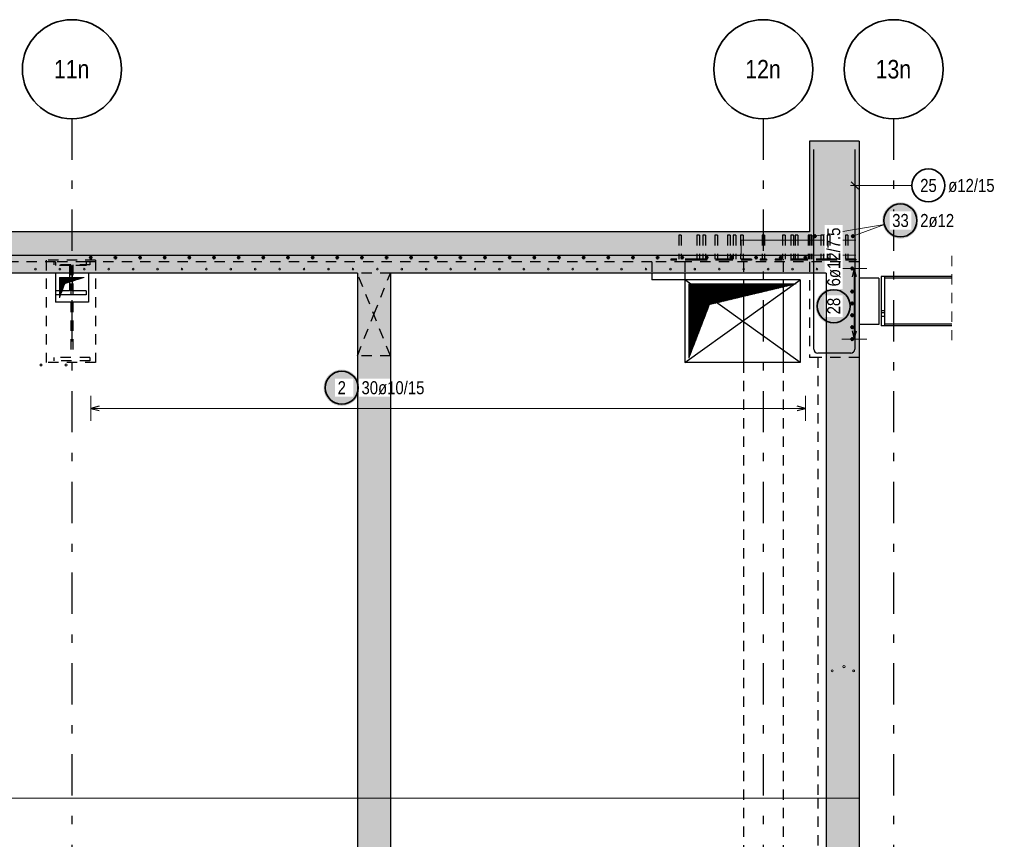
# Model space of a CAD drawing. Header units: millimetres. Extents: x -71 to 66, y -43 to 51.
# Tile 6 of 28: x 45 to 57, y -30 to -20. Entities that reach past the tile are written whole.
import ezdxf
from ezdxf.enums import TextEntityAlignment as Align

# ---------------------------------------------------------------- set-up
doc = ezdxf.new("R2010")
doc.units = ezdxf.units.MM
doc.linetypes.add('DASHDOTX2', pattern=[2, 1, -0.5, 0, -0.5])
doc.linetypes.add('HIDDEN', pattern=[0.375, 0.25, -0.125])
for name, color, linetype, lineweight in [('Achsen', 7, 'Continuous', 20), ('Geschnittene Kanten', 7, 'Continuous', 20), ('nplo Bewehrung', 7, 'Continuous', 20), ('Schraffuren', 7, 'Continuous', 20), ('Texte', 7, 'Continuous', 20)]:
    doc.layers.add(name, color=color, linetype=linetype, lineweight=lineweight)
doc.styles.add('Arial Narrow', font='ARIALN.TTF')
doc.linetypes.add('STRAKON_Linetype_13', pattern='A,30,[130,ltypeshp.shx,S=3.75,R=-30,X=0,Y=0],-3.75,[130,ltypeshp.shx,S=3.75,R=-30,X=0,Y=0]', length=33.75)
pattern_1 = [(45, (0, 0), (-0.00367695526, 0.00367695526), [])]

msp = doc.modelspace()

# ---------------------------------------------------------------- hatches: boundary and pattern name
at = {"lineweight": 25, "true_color": 0xffffff}
msp.add_hatch(color=7, dxfattribs=at).paths.add_polyline_path([(54.72, -23.161664), (54.719866, -23.153986), (54.719464, -23.146318), (54.718795, -23.138668), (54.717859, -23.131046), (54.716658, -23.123461), (54.715192, -23.115923), (54.713465, -23.108441), (54.711478, -23.101024), (54.709232, -23.09368), (54.706732, -23.08642), (54.70398, -23.079251), (54.70098, -23.072182), (54.697735, -23.065222), (54.694248, -23.05838), (54.690526, -23.051664), (54.686571, -23.045082), (54.682388, -23.038642), (54.677984, -23.032351), (54.673362, -23.026219), (54.66853, -23.020251), (54.663492, -23.014455), (54.658255, -23.008839), (54.652825, -23.003409), (54.647209, -22.998172), (54.641413, -22.993134), (54.635446, -22.988302), (54.629313, -22.98368), (54.623022, -22.979276), (54.616582, -22.975093), (54.61, -22.971138), (54.603284, -22.967416), (54.596442, -22.963929), (54.589482, -22.960684), (54.582413, -22.957684), (54.575244, -22.954932), (54.567984, -22.952432), (54.56064, -22.950186), (54.553223, -22.948199), (54.545741, -22.946472), (54.538203, -22.945006), (54.530618, -22.943805), (54.522996, -22.942869), (54.515346, -22.9422), (54.507678, -22.941798), (54.5, -22.941664), (54.492322, -22.941798), (54.484654, -22.9422), (54.477004, -22.942869), (54.469382, -22.943805), (54.461797, -22.945006), (54.454259, -22.946472), (54.446777, -22.948199), (54.43936, -22.950186), (54.432016, -22.952432), (54.424756, -22.954932), (54.417587, -22.957684), (54.410518, -22.960684), (54.403558, -22.963929), (54.396716, -22.967416), (54.39, -22.971138), (54.383418, -22.975093), (54.376978, -22.979276), (54.370687, -22.98368), (54.364554, -22.988302), (54.358587, -22.993134), (54.352791, -22.998172), (54.347175, -23.003409), (54.341745, -23.008839), (54.336508, -23.014455), (54.33147, -23.020251), (54.326638, -23.026219), (54.322016, -23.032351), (54.317612, -23.038642), (54.313429, -23.045082), (54.309474, -23.051664), (54.305752, -23.05838), (54.302265, -23.065222), (54.29902, -23.072182), (54.29602, -23.079251), (54.293268, -23.08642), (54.290768, -23.09368), (54.288522, -23.101024), (54.286535, -23.108441), (54.284808, -23.115923), (54.283342, -23.123461), (54.282141, -23.131046), (54.281205, -23.138668), (54.280536, -23.146318), (54.280134, -23.153986), (54.28, -23.161664), (54.280134, -23.169342), (54.280536, -23.17701), (54.281205, -23.18466), (54.282141, -23.192282), (54.283342, -23.199867), (54.284808, -23.207405), (54.286535, -23.214887), (54.288522, -23.222304), (54.290768, -23.229648), (54.293268, -23.236908), (54.29602, -23.244077), (54.29902, -23.251146), (54.302265, -23.258106), (54.305752, -23.264948), (54.309474, -23.271664), (54.313429, -23.278246), (54.317612, -23.284686), (54.322016, -23.290977), (54.326638, -23.29711), (54.33147, -23.303077), (54.336508, -23.308873), (54.341745, -23.314489), (54.347175, -23.319919), (54.352791, -23.325156), (54.358587, -23.330194), (54.364554, -23.335026), (54.370687, -23.339648), (54.376978, -23.344052), (54.383418, -23.348235), (54.39, -23.35219), (54.396716, -23.355913), (54.403558, -23.359399), (54.410518, -23.362644), (54.417587, -23.365644), (54.424756, -23.368396), (54.432016, -23.370896), (54.43936, -23.373142), (54.446777, -23.375129), (54.454259, -23.376857), (54.461797, -23.378322), (54.469382, -23.379523), (54.477004, -23.380459), (54.484654, -23.381128), (54.492322, -23.38153), (54.5, -23.381664), (54.507678, -23.38153), (54.515346, -23.381128), (54.522996, -23.380459), (54.530618, -23.379523), (54.538203, -23.378322), (54.545741, -23.376857), (54.553223, -23.375129), (54.56064, -23.373142), (54.567984, -23.370896), (54.575244, -23.368396), (54.582413, -23.365644), (54.589482, -23.362644), (54.596442, -23.359399), (54.603284, -23.355913), (54.61, -23.35219), (54.616582, -23.348235), (54.623022, -23.344052), (54.629313, -23.339648), (54.635446, -23.335026), (54.641413, -23.330194), (54.647209, -23.325156), (54.652825, -23.319919), (54.658255, -23.314489), (54.663492, -23.308873), (54.66853, -23.303077), (54.673362, -23.29711), (54.677984, -23.290977), (54.682388, -23.284686), (54.686571, -23.278246), (54.690526, -23.271664), (54.694248, -23.264948), (54.697735, -23.258106), (54.70098, -23.251146), (54.70398, -23.244077), (54.706732, -23.236908), (54.709232, -23.229648), (54.711478, -23.222304), (54.713465, -23.214887), (54.715192, -23.207405), (54.716658, -23.199867), (54.717859, -23.192282), (54.718795, -23.18466), (54.719464, -23.17701)])
at = {"layer": 'Achsen', "lineweight": 50, "true_color": 0xffffff}
msp.add_hatch(color=7, dxfattribs=at).paths.add_polyline_path([(55.528695, -22.123189), (55.528561, -22.115511), (55.528159, -22.107842), (55.52749, -22.100192), (55.526554, -22.092571), (55.525353, -22.084986), (55.523888, -22.077448), (55.52216, -22.069966), (55.520173, -22.062548), (55.517928, -22.055205), (55.515428, -22.047944), (55.512676, -22.040775), (55.509675, -22.033707), (55.50643, -22.026747), (55.502944, -22.019905), (55.499221, -22.013189), (55.495266, -22.006606), (55.491083, -22.000166), (55.486679, -21.993876), (55.482057, -21.987743), (55.477225, -21.981775), (55.472187, -21.97598), (55.46695, -21.970364), (55.46152, -21.964934), (55.455904, -21.959697), (55.450108, -21.954659), (55.444141, -21.949826), (55.438008, -21.945205), (55.431718, -21.9408), (55.425277, -21.936618), (55.418695, -21.932663), (55.411979, -21.92894), (55.405137, -21.925454), (55.398177, -21.922209), (55.391109, -21.919208), (55.38394, -21.916456), (55.376679, -21.913956), (55.369335, -21.911711), (55.361918, -21.909724), (55.354436, -21.907996), (55.346898, -21.906531), (55.339313, -21.90533), (55.331691, -21.904394), (55.324042, -21.903725), (55.316373, -21.903323), (55.308695, -21.903189), (55.301017, -21.903323), (55.293349, -21.903725), (55.285699, -21.904394), (55.278077, -21.90533), (55.270493, -21.906531), (55.262955, -21.907996), (55.255472, -21.909724), (55.248055, -21.911711), (55.240711, -21.913956), (55.233451, -21.916456), (55.226282, -21.919208), (55.219213, -21.922209), (55.212253, -21.925454), (55.205411, -21.92894), (55.198695, -21.932663), (55.192113, -21.936618), (55.185673, -21.9408), (55.179382, -21.945205), (55.17325, -21.949826), (55.167282, -21.954659), (55.161486, -21.959697), (55.15587, -21.964934), (55.15044, -21.970364), (55.145203, -21.97598), (55.140165, -21.981775), (55.135333, -21.987743), (55.130711, -21.993876), (55.126307, -22.000166), (55.122125, -22.006606), (55.11817, -22.013189), (55.114447, -22.019905), (55.11096, -22.026747), (55.107715, -22.033707), (55.104715, -22.040775), (55.101963, -22.047944), (55.099463, -22.055205), (55.097218, -22.062548), (55.09523, -22.069966), (55.093503, -22.077448), (55.092037, -22.084986), (55.090836, -22.092571), (55.0899, -22.100192), (55.089231, -22.107842), (55.088829, -22.115511), (55.088695, -22.123189), (55.088829, -22.130867), (55.089231, -22.138535), (55.0899, -22.146185), (55.090836, -22.153807), (55.092037, -22.161391), (55.093503, -22.168929), (55.09523, -22.176411), (55.097218, -22.183829), (55.099463, -22.191172), (55.101963, -22.198433), (55.104715, -22.205602), (55.107715, -22.212671), (55.11096, -22.21963), (55.114447, -22.226472), (55.11817, -22.233189), (55.122125, -22.239771), (55.126307, -22.246211), (55.130711, -22.252501), (55.135333, -22.258634), (55.140165, -22.264602), (55.145203, -22.270397), (55.15044, -22.276014), (55.15587, -22.281443), (55.161486, -22.286681), (55.167282, -22.291718), (55.17325, -22.296551), (55.179382, -22.301172), (55.185673, -22.305577), (55.192113, -22.309759), (55.198695, -22.313714), (55.205411, -22.317437), (55.212253, -22.320923), (55.219213, -22.324169), (55.226282, -22.327169), (55.233451, -22.329921), (55.240711, -22.332421), (55.248055, -22.334666), (55.255472, -22.336654), (55.262955, -22.338381), (55.270493, -22.339846), (55.278077, -22.341048), (55.285699, -22.341983), (55.293349, -22.342653), (55.301017, -22.343055), (55.308695, -22.343189), (55.316373, -22.343055), (55.324042, -22.342653), (55.331691, -22.341983), (55.339313, -22.341048), (55.346898, -22.339846), (55.354436, -22.338381), (55.361918, -22.336654), (55.369335, -22.334666), (55.376679, -22.332421), (55.38394, -22.329921), (55.391109, -22.327169), (55.398177, -22.324169), (55.405137, -22.320923), (55.411979, -22.317437), (55.418695, -22.313714), (55.425277, -22.309759), (55.431718, -22.305577), (55.438008, -22.301172), (55.444141, -22.296551), (55.450108, -22.291718), (55.455904, -22.286681), (55.46152, -22.281443), (55.46695, -22.276014), (55.472187, -22.270397), (55.477225, -22.264602), (55.482057, -22.258634), (55.486679, -22.252501), (55.491083, -22.246211), (55.495266, -22.239771), (55.499221, -22.233189), (55.502944, -22.226472), (55.50643, -22.21963), (55.509675, -22.212671), (55.512676, -22.205602), (55.515428, -22.198433), (55.517928, -22.191172), (55.520173, -22.183829), (55.52216, -22.176411), (55.523888, -22.168929), (55.525353, -22.161391), (55.526554, -22.153807), (55.52749, -22.146185), (55.528159, -22.138535)])
at = {"layer": 'Achsen', "lineweight": 25, "true_color": 0xffffff}
msp.add_hatch(color=7, dxfattribs=at).paths.add_polyline_path([(48.756757, -24.15), (48.756623, -24.142322), (48.756221, -24.134654), (48.755552, -24.127004), (48.754616, -24.119382), (48.753415, -24.111797), (48.75195, -24.104259), (48.750222, -24.096777), (48.748235, -24.08936), (48.74599, -24.082016), (48.74349, -24.074756), (48.740738, -24.067587), (48.737737, -24.060518), (48.734492, -24.053558), (48.731006, -24.046716), (48.727283, -24.04), (48.723328, -24.033418), (48.719146, -24.026978), (48.714741, -24.020687), (48.71012, -24.014554), (48.705287, -24.008587), (48.700249, -24.002791), (48.695012, -23.997175), (48.689582, -23.991745), (48.683966, -23.986508), (48.678171, -23.98147), (48.672203, -23.976638), (48.66607, -23.972016), (48.65978, -23.967612), (48.65334, -23.963429), (48.646757, -23.959474), (48.640041, -23.955752), (48.633199, -23.952265), (48.626239, -23.94902), (48.619171, -23.94602), (48.612002, -23.943268), (48.604741, -23.940768), (48.597398, -23.938522), (48.58998, -23.936535), (48.582498, -23.934808), (48.57496, -23.933342), (48.567375, -23.932141), (48.559754, -23.931205), (48.552104, -23.930536), (48.544435, -23.930134), (48.536757, -23.93), (48.529079, -23.930134), (48.521411, -23.930536), (48.513761, -23.931205), (48.506139, -23.932141), (48.498555, -23.933342), (48.491017, -23.934808), (48.483535, -23.936535), (48.476117, -23.938522), (48.468774, -23.940768), (48.461513, -23.943268), (48.454344, -23.94602), (48.447275, -23.94902), (48.440316, -23.952265), (48.433474, -23.955752), (48.426757, -23.959474), (48.420175, -23.963429), (48.413735, -23.967612), (48.407445, -23.972016), (48.401312, -23.976638), (48.395344, -23.98147), (48.389549, -23.986508), (48.383933, -23.991745), (48.378503, -23.997175), (48.373265, -24.002791), (48.368228, -24.008587), (48.363395, -24.014554), (48.358774, -24.020687), (48.354369, -24.026978), (48.350187, -24.033418), (48.346232, -24.04), (48.342509, -24.046716), (48.339023, -24.053558), (48.335777, -24.060518), (48.332777, -24.067587), (48.330025, -24.074756), (48.327525, -24.082016), (48.32528, -24.08936), (48.323292, -24.096777), (48.321565, -24.104259), (48.3201, -24.111797), (48.318898, -24.119382), (48.317963, -24.127004), (48.317293, -24.134654), (48.316891, -24.142322), (48.316757, -24.15), (48.316891, -24.157678), (48.317293, -24.165346), (48.317963, -24.172996), (48.318898, -24.180618), (48.3201, -24.188203), (48.321565, -24.195741), (48.323292, -24.203223), (48.32528, -24.21064), (48.327525, -24.217984), (48.330025, -24.225244), (48.332777, -24.232413), (48.335777, -24.239482), (48.339023, -24.246442), (48.342509, -24.253284), (48.346232, -24.26), (48.350187, -24.266582), (48.354369, -24.273022), (48.358774, -24.279313), (48.363395, -24.285446), (48.368228, -24.291413), (48.373265, -24.297209), (48.378503, -24.302825), (48.383933, -24.308255), (48.389549, -24.313492), (48.395344, -24.31853), (48.401312, -24.323362), (48.407445, -24.327984), (48.413735, -24.332388), (48.420175, -24.336571), (48.426757, -24.340526), (48.433474, -24.344248), (48.440316, -24.347735), (48.447275, -24.35098), (48.454344, -24.35398), (48.461513, -24.356732), (48.468774, -24.359232), (48.476117, -24.361478), (48.483535, -24.363465), (48.491017, -24.365192), (48.498555, -24.366658), (48.506139, -24.367859), (48.513761, -24.368795), (48.521411, -24.369464), (48.529079, -24.369866), (48.536757, -24.37), (48.544435, -24.369866), (48.552104, -24.369464), (48.559754, -24.368795), (48.567375, -24.367859), (48.57496, -24.366658), (48.582498, -24.365192), (48.58998, -24.363465), (48.597398, -24.361478), (48.604741, -24.359232), (48.612002, -24.356732), (48.619171, -24.35398), (48.626239, -24.35098), (48.633199, -24.347735), (48.640041, -24.344248), (48.646757, -24.340526), (48.65334, -24.336571), (48.65978, -24.332388), (48.66607, -24.327984), (48.672203, -24.323362), (48.678171, -24.31853), (48.683966, -24.313492), (48.689582, -24.308255), (48.695012, -24.302825), (48.700249, -24.297209), (48.705287, -24.291413), (48.71012, -24.285446), (48.714741, -24.279313), (48.719146, -24.273022), (48.723328, -24.266582), (48.727283, -24.26), (48.731006, -24.253284), (48.734492, -24.246442), (48.737737, -24.239482), (48.740738, -24.232413), (48.74349, -24.225244), (48.74599, -24.217984), (48.748235, -24.21064), (48.750222, -24.203223), (48.75195, -24.195741), (48.753415, -24.188203), (48.754616, -24.180618), (48.755552, -24.172996), (48.756221, -24.165346)])
at = {"layer": 'Schraffuren', "lineweight": 13, "true_color": 0xd7ffd7}
for points in [[(54.807186, -22.26249), (54.807186, -21.16249), (54.207186, -21.16249), (54.207186, -22.26249)], [(54.807186, -22.76249), (54.807186, -22.26249), (34.859278, -22.26249), (34.859278, -22.62249), (35.866439, -22.62249), (35.866439, -22.76249)], [(49.126477, -29.122478), (49.126477, -22.76249), (48.726477, -22.76249), (48.726477, -29.122478)], [(54.807186, -29.122478), (54.807186, -22.76249), (54.407186, -22.76249), (54.407186, -29.122478)], [(49.126477, -35.122478), (49.126477, -29.122478), (48.726477, -29.122478), (48.726477, -35.122478)], [(54.807186, -35.122478), (54.807186, -29.122478), (54.407186, -29.122478), (54.407186, -35.122478)]]:
    msp.add_hatch(color=254, dxfattribs=at).paths.add_polyline_path(points)
at = {"layer": 'Texte', "lineweight": 13}
h = msp.add_hatch(dxfattribs=at)
h.set_pattern_fill('Mau', color=6, scale=0.01, angle=45, style=0, pattern_type=2)
h.set_pattern_definition(pattern_1)
h.paths.add_polyline_path([(45.115694, -23.062478), (45.181625, -22.888886), (45.415694, -22.81249), (45.115694, -22.81249)])
h = msp.add_hatch(dxfattribs=at)
h.set_pattern_fill('Mau', color=6, scale=0.01, angle=45, style=0, pattern_type=2)
h.set_pattern_definition(pattern_1)
h.paths.add_polyline_path([(52.745221, -23.79249), (52.995221, -23.142478), (54.045221, -22.892478), (52.745221, -22.892478)])

# ---------------------------------------------------------------- linework, layer by layer
at = {"color": 3, "linetype": 'HIDDEN', "lineweight": 25, "ltscale": 0.5}
for p, q in [((52.622531, -22.30249), (52.621313, -22.30249)), ((52.621313, -22.30249), (52.621313, -22.59249)), ((52.626, -22.30249), (52.622531, -22.30249)), ((52.63119, -22.30249), (52.626, -22.30249)), ((52.637313, -22.30249), (52.63119, -22.30249)), ((52.643436, -22.30249), (52.637313, -22.30249)), ((52.648627, -22.30249), (52.643436, -22.30249)), ((52.652095, -22.30249), (52.648627, -22.30249)), ((52.653313, -22.30249), (52.652095, -22.30249)), ((52.653313, -22.30249), (52.653313, -22.59249)), ((52.842531, -22.30249), (52.841313, -22.30249)), ((52.841313, -22.30249), (52.841313, -22.59249)), ((52.846, -22.30249), (52.842531, -22.30249)), ((52.85119, -22.30249), (52.846, -22.30249)), ((52.857313, -22.30249), (52.85119, -22.30249)), ((52.863436, -22.30249), (52.857313, -22.30249)), ((52.868627, -22.30249), (52.863436, -22.30249)), ((52.872095, -22.30249), (52.868627, -22.30249)), ((52.873313, -22.30249), (52.872095, -22.30249)), ((52.873313, -22.30249), (52.873313, -22.59249)), ((52.915525, -22.30249), (52.914307, -22.30249)), ((52.914307, -22.30249), (52.914307, -22.59249)), ((52.918993, -22.30249), (52.915525, -22.30249)), ((52.924184, -22.30249), (52.918993, -22.30249)), ((52.930307, -22.30249), (52.924184, -22.30249)), ((52.93643, -22.30249), (52.930307, -22.30249)), ((52.941621, -22.30249), (52.93643, -22.30249)), ((52.945089, -22.30249), (52.941621, -22.30249)), ((52.946307, -22.30249), (52.945089, -22.30249)), ((52.946307, -22.30249), (52.946307, -22.59249)), ((53.059775, -22.30249), (53.058557, -22.30249)), ((53.058557, -22.30249), (53.058557, -22.59249)), ((53.063243, -22.30249), (53.059775, -22.30249)), ((53.061313, -22.30249), (53.061313, -22.59249)), ((53.068434, -22.30249), (53.063243, -22.30249)), ((53.074557, -22.30249), (53.068434, -22.30249)), ((53.08068, -22.30249), (53.074557, -22.30249)), ((53.085871, -22.30249), (53.08068, -22.30249)), ((53.089339, -22.30249), (53.085871, -22.30249)), ((53.090557, -22.30249), (53.089339, -22.30249)), ((53.092095, -22.30249), (53.090557, -22.30249)), ((53.090557, -22.30249), (53.090557, -22.59249)), ((53.093313, -22.30249), (53.092095, -22.30249)), ((53.093313, -22.30249), (53.093313, -22.59249)), ((53.215338, -22.30249), (53.21412, -22.30249)), ((53.21412, -22.30249), (53.21412, -22.59249)), ((53.218807, -22.30249), (53.215338, -22.30249)), ((53.223997, -22.30249), (53.218807, -22.30249)), ((53.23012, -22.30249), (53.223997, -22.30249)), ((53.236243, -22.30249), (53.23012, -22.30249)), ((53.241434, -22.30249), (53.236243, -22.30249)), ((53.244902, -22.30249), (53.241434, -22.30249)), ((53.24612, -22.30249), (53.244902, -22.30249)), ((53.24612, -22.30249), (53.24612, -22.59249)), ((53.282531, -22.30249), (53.281313, -22.30249)), ((53.281313, -22.30249), (53.281313, -22.59249)), ((53.286, -22.30249), (53.282531, -22.30249)), ((53.29119, -22.30249), (53.286, -22.30249)), ((53.297313, -22.30249), (53.29119, -22.30249)), ((53.303436, -22.30249), (53.297313, -22.30249)), ((53.308627, -22.30249), (53.303436, -22.30249)), ((53.312095, -22.30249), (53.308627, -22.30249)), ((53.313313, -22.30249), (53.312095, -22.30249)), ((53.313313, -22.30249), (53.313313, -22.59249)), ((53.370902, -22.30249), (53.369684, -22.30249)), ((53.369684, -22.30249), (53.369684, -22.59249)), ((53.37437, -22.30249), (53.370902, -22.30249)), ((53.379561, -22.30249), (53.37437, -22.30249)), ((53.385684, -22.30249), (53.379561, -22.30249)), ((53.391807, -22.30249), (53.385684, -22.30249)), ((53.396998, -22.30249), (53.391807, -22.30249)), ((53.400466, -22.30249), (53.396998, -22.30249)), ((53.401684, -22.30249), (53.400466, -22.30249)), ((53.401684, -22.30249), (53.401684, -22.59249)), ((53.632531, -22.30249), (53.631313, -22.30249)), ((53.631313, -22.30249), (53.631313, -22.59249)), ((53.636, -22.30249), (53.632531, -22.30249)), ((53.64119, -22.30249), (53.636, -22.30249)), ((53.647313, -22.30249), (53.64119, -22.30249)), ((53.653436, -22.30249), (53.647313, -22.30249)), ((53.658627, -22.30249), (53.653436, -22.30249)), ((53.662095, -22.30249), (53.658627, -22.30249)), ((53.663313, -22.30249), (53.662095, -22.30249)), ((53.663313, -22.30249), (53.663313, -22.59249)), ((53.880019, -22.30249), (53.878801, -22.30249)), ((53.878801, -22.30249), (53.878801, -22.59249)), ((53.883487, -22.30249), (53.880019, -22.30249)), ((53.888678, -22.30249), (53.883487, -22.30249)), ((53.894801, -22.30249), (53.888678, -22.30249)), ((53.900924, -22.30249), (53.894801, -22.30249)), ((53.906114, -22.30249), (53.900924, -22.30249)), ((53.909583, -22.30249), (53.906114, -22.30249)), ((53.910801, -22.30249), (53.909583, -22.30249)), ((53.910801, -22.30249), (53.910801, -22.59249)), ((53.982531, -22.30249), (53.981313, -22.30249)), ((53.981313, -22.30249), (53.981313, -22.59249)), ((53.986, -22.30249), (53.982531, -22.30249)), ((53.99119, -22.30249), (53.986, -22.30249)), ((53.997313, -22.30249), (53.99119, -22.30249)), ((54.003436, -22.30249), (53.997313, -22.30249)), ((54.008627, -22.30249), (54.003436, -22.30249)), ((54.012095, -22.30249), (54.008627, -22.30249)), ((54.013313, -22.30249), (54.012095, -22.30249)), ((54.013313, -22.30249), (54.013313, -22.59249)), ((54.035582, -22.30249), (54.034364, -22.30249)), ((54.034364, -22.30249), (54.034364, -22.59249)), ((54.03905, -22.30249), (54.035582, -22.30249)), ((54.044241, -22.30249), (54.03905, -22.30249)), ((54.050364, -22.30249), (54.044241, -22.30249)), ((54.056487, -22.30249), (54.050364, -22.30249)), ((54.061678, -22.30249), (54.056487, -22.30249)), ((54.065146, -22.30249), (54.061678, -22.30249)), ((54.066364, -22.30249), (54.065146, -22.30249)), ((54.066364, -22.30249), (54.066364, -22.59249)), ((54.191146, -22.30249), (54.189928, -22.30249)), ((54.189928, -22.30249), (54.189928, -22.59249)), ((54.194614, -22.30249), (54.191146, -22.30249)), ((54.199805, -22.30249), (54.194614, -22.30249)), ((54.206, -22.30249), (54.199805, -22.30249)), ((54.201313, -22.30249), (54.201313, -22.59249)), ((54.212051, -22.30249), (54.206, -22.30249)), ((54.217313, -22.30249), (54.212051, -22.30249)), ((54.22071, -22.30249), (54.217313, -22.30249)), ((54.221928, -22.30249), (54.22071, -22.30249)), ((54.223436, -22.30249), (54.221928, -22.30249)), ((54.221928, -22.30249), (54.221928, -22.59249)), ((54.228627, -22.30249), (54.223436, -22.30249)), ((54.232095, -22.30249), (54.228627, -22.30249)), ((54.233313, -22.30249), (54.232095, -22.30249)), ((54.233313, -22.30249), (54.233313, -22.59249)), ((54.346709, -22.30249), (54.345491, -22.30249)), ((54.345491, -22.30249), (54.345491, -22.59249)), ((45.067694, -22.62249), (36.266439, -22.62249)), ((45.553709, -22.60249), (44.953709, -22.60249)), ((44.953709, -22.60249), (44.953709, -23.84249)), ((45.045694, -22.62249), (45.045694, -22.66049)), ((45.253694, -22.66049), (45.045694, -22.66049)), ((45.439694, -22.62249), (45.067694, -22.62249)), ((45.067694, -22.62249), (45.067694, -22.67049)), ((45.239194, -22.67049), (45.067694, -22.67049)), ((45.239194, -22.67049), (45.239194, -22.76249)), ((45.253694, -22.66049), (45.253694, -23.78449)), ((45.439694, -22.67049), (45.268194, -22.67049)), ((45.268194, -22.67049), (45.268194, -22.76249)), ((45.485694, -22.66049), (45.277694, -22.66049)), ((45.277694, -22.66049), (45.277694, -23.78449)), ((52.295221, -22.62249), (45.439694, -22.62249)), ((45.439694, -22.62249), (45.439694, -22.67049)), ((45.485694, -22.62249), (45.485694, -22.66049)), ((45.553709, -22.60249), (45.553709, -23.84249)), ((52.695221, -22.62249), (52.295221, -22.62249)), ((52.295221, -22.62249), (52.295221, -22.76249)), ((52.824241, -22.59249), (52.527313, -22.59249)), ((52.527313, -22.59249), (52.527313, -22.60249)), ((52.824241, -22.60249), (52.527313, -22.60249)), ((52.695221, -22.62249), (52.695221, -22.76249)), ((52.88081, -22.59249), (52.824241, -22.59249)), ((52.824241, -22.59249), (52.824241, -22.60249)), ((52.88081, -22.60249), (52.824241, -22.60249)), ((53.191937, -22.59249), (52.88081, -22.59249)), ((52.88081, -22.59249), (52.88081, -22.60249)), ((53.191937, -22.60249), (52.88081, -22.60249)), ((53.503064, -22.59249), (53.191937, -22.59249)), ((53.503064, -22.60249), (53.191937, -22.60249)), ((53.407313, -22.59249), (53.407313, -22.60249)), ((53.407313, -22.62249), (53.407313, -22.842478)), ((53.446495, -22.59249), (53.446495, -22.60249)), ((53.503064, -22.59249), (53.503064, -22.60249)), ((53.687313, -22.59249), (53.607313, -22.59249)), ((53.607313, -22.59249), (53.607313, -22.60249)), ((53.687313, -22.60249), (53.607313, -22.60249)), ((53.687313, -22.59249), (53.687313, -22.60249)), ((54.099862, -22.59249), (53.788735, -22.59249)), ((53.788735, -22.59249), (53.788735, -22.60249)), ((54.099862, -22.60249), (53.788735, -22.60249)), ((53.845303, -22.59249), (53.845303, -22.60249)), ((53.887313, -22.59249), (53.887313, -22.60249)), ((53.887313, -22.62249), (53.887313, -22.842478)), ((54.207186, -22.62249), (54.207186, -23.78249)), ((54.767313, -22.59249), (54.767313, -22.60249)), ((49.126477, -22.76249), (48.726477, -22.76249)), ((55.076586, -23.214492), (55.116586, -23.214492)), ((55.076586, -23.237588), (55.116586, -23.237515)), ((55.076586, -23.282492), (55.116586, -23.282492)), ((45.553709, -23.84249), (44.953709, -23.84249)), ((45.253694, -23.78449), (45.045694, -23.78449)), ((45.045694, -23.78449), (45.045694, -23.82249)), ((45.485694, -23.82249), (45.045694, -23.82249)), ((45.485694, -23.78449), (45.277694, -23.78449)), ((45.485694, -23.78449), (45.485694, -23.82249)), ((49.126477, -23.76249), (48.726477, -23.76249)), ((53.407313, -23.84249), (53.407313, -29.722478)), ((53.887313, -23.84249), (53.887313, -29.722478)), ((54.307186, -23.78249), (54.207186, -23.78249)), ((54.807186, -23.78249), (54.307186, -23.78249)), ((54.307186, -23.78249), (54.307186, -29.122478)), ((54.307186, -29.122478), (54.307186, -29.722478))]:
    msp.add_line(p, q, dxfattribs=at)
at = {"color": 3, "linetype": 'Continuous', "lineweight": 25, "ltscale": 0.5}
for p, q in [((36.207186, -22.54249), (54.207186, -22.54249)), ((54.75, -22.70449), (54.723205, -22.80449)), ((54.776795, -22.80449), (54.75, -22.70449)), ((54.723205, -23.460489), (54.75, -23.560489)), ((54.75, -23.560489), (54.776795, -23.460489))]:
    msp.add_line(p, q, dxfattribs=at)
at = {"color": 5, "linetype": 'HIDDEN', "lineweight": 18, "ltscale": 0.5}
msp.add_line((55.93096, -22.550492), (55.93096, -23.650492), dxfattribs=at)
at = {"color": 3, "linetype": 'Continuous', "lineweight": 25}
for p, q in [((45.065694, -22.76249), (45.065694, -23.112478)), ((45.239194, -22.76249), (45.239194, -22.97449)), ((45.268194, -22.76249), (45.268194, -22.97449)), ((45.465694, -22.76249), (45.465694, -23.112478)), ((52.295221, -22.76249), (52.295221, -22.842478)), ((52.695221, -22.76249), (52.695221, -22.842478)), ((52.695221, -22.842478), (52.295221, -22.842478)), ((54.095221, -22.842478), (52.695221, -22.842478)), ((52.695221, -22.842478), (52.695221, -23.842478)), ((53.407313, -22.842478), (53.407313, -23.84249)), ((53.887313, -22.842478), (53.887313, -23.84249)), ((54.095221, -22.842478), (54.095221, -23.842478)), ((55.047186, -22.82249), (54.807186, -22.82249)), ((55.047186, -22.82249), (55.047186, -23.38249)), ((55.116586, -22.800492), (55.076586, -22.800492)), ((55.076586, -22.800492), (55.076586, -23.400492)), ((55.93096, -22.800492), (55.116586, -22.800492)), ((55.116586, -22.800492), (55.116586, -23.400492)), ((55.93096, -22.821892), (55.116586, -22.821892)), ((45.239194, -22.97449), (45.067694, -22.97449)), ((45.067694, -22.97449), (45.067694, -23.02249)), ((45.439694, -23.02249), (45.067694, -23.02249)), ((45.439694, -22.97449), (45.268194, -22.97449)), ((45.439694, -22.97449), (45.439694, -23.02249)), ((45.465694, -23.112478), (45.065694, -23.112478)), ((55.047186, -23.38249), (54.807186, -23.38249)), ((55.93096, -23.379092), (55.116586, -23.379092)), ((55.116586, -23.400492), (55.076586, -23.400492)), ((55.93096, -23.400492), (55.116586, -23.400492)), ((54.095221, -23.84249), (52.695221, -23.84249))]:
    msp.add_line(p, q, dxfattribs=at)
at = {"color": 5, "linetype": 'Continuous', "lineweight": 18, "ltscale": 0.5}
for p, q in [((54.9, -22.70449), (54.6, -22.70449)), ((54.75, -22.70449), (54.75, -23.560489)), ((54.6, -23.560489), (54.9, -23.560489))]:
    msp.add_line(p, q, dxfattribs=at)
at = {"color": 6, "linetype": 'STRAKON_Linetype_13', "lineweight": 13, "ltscale": 0.01}
msp.add_line((54.807186, -29.122492), (35.866439, -29.122492), dxfattribs=at)
at = {"color": 4, "linetype": 'Continuous', "lineweight": 50, "ltscale": 0.5}
for centre, radius in [((54.725186, -22.70449), 0.012), ((54.725186, -22.70449), 0.012), ((54.725186, -22.70449), 0.0108), ((54.725186, -22.70449), 0.0084), ((54.725186, -22.70449), 0.006), ((54.725186, -22.70449), 0.0036), ((54.725186, -22.70449), 0.0012), ((54.725186, -22.98449), 0.012), ((54.725186, -22.98449), 0.012), ((54.725186, -22.98449), 0.0108), ((54.725186, -22.98449), 0.0084), ((54.725186, -22.98449), 0.006), ((54.725186, -22.98449), 0.0036), ((54.725186, -22.98449), 0.0012), ((54.725186, -23.128489), 0.012), ((54.725186, -23.128489), 0.012), ((54.725186, -23.128489), 0.0108), ((54.725186, -23.128489), 0.0084), ((54.725186, -23.128489), 0.006), ((54.725186, -23.128489), 0.0036), ((54.725186, -23.128489), 0.0012), ((54.725186, -23.272489), 0.012), ((54.725186, -23.272489), 0.012), ((54.725186, -23.272489), 0.0108), ((54.725186, -23.272489), 0.0084), ((54.725186, -23.272489), 0.006), ((54.725186, -23.272489), 0.0036), ((54.725186, -23.272489), 0.0012), ((54.725186, -23.416489), 0.012), ((54.725186, -23.416489), 0.012), ((54.725186, -23.416489), 0.0108), ((54.725186, -23.416489), 0.0084), ((54.725186, -23.416489), 0.006), ((54.725186, -23.416489), 0.0036), ((54.725186, -23.416489), 0.0012), ((54.725186, -23.560489), 0.012), ((54.725186, -23.560489), 0.012), ((54.725186, -23.560489), 0.0108), ((54.725186, -23.560489), 0.0084), ((54.725186, -23.560489), 0.006), ((54.725186, -23.560489), 0.0036), ((54.725186, -23.560489), 0.0012)]:
    msp.add_circle(centre, radius, dxfattribs=at)
at = {"color": 2, "linetype": 'Continuous', "lineweight": 35, "ltscale": 0.5}
msp.add_circle((54.5, -23.161664), 0.2, dxfattribs=at)
at = {"layer": 'Achsen', "color": 3, "linetype": 'DASHDOTX2', "lineweight": 25, "ltscale": 0.5}
for p, q in [((45.266485, -20.889909), (45.266485, -35.874992)), ((53.646485, -20.889909), (53.646485, -35.874992)), ((55.226485, -20.889909), (55.226485, -35.874992))]:
    msp.add_line(p, q, dxfattribs=at)
at = {"layer": 'Achsen', "color": 3, "linetype": 'Continuous', "lineweight": 25, "ltscale": 0.5}
for p, q in [((54.259193, -23.68249), (54.259193, -21.26249)), ((54.755193, -21.26249), (54.755193, -23.68249)), ((54.710999, -21.654319), (54.799387, -21.742708)), ((54.707193, -23.73049), (54.307193, -23.73049)), ((45.595699, -24.373205), (45.495699, -24.4)), ((45.495699, -24.4), (45.595699, -24.426795)), ((54.157186, -24.4), (54.057186, -24.373205)), ((54.057186, -24.426795), (54.157186, -24.4))]:
    msp.add_line(p, q, dxfattribs=at)
at = {"layer": 'Achsen', "color": 5, "linetype": 'Continuous', "lineweight": 18, "ltscale": 0.5}
for p, q in [((55.448009, -21.698513), (54.705193, -21.698513)), ((54.271647, -22.31449), (55.115, -22.173011)), ((54.733555, -22.31449), (55.115, -22.173011)), ((45.495699, -24.25), (45.495699, -24.55)), ((54.157186, -24.55), (54.157186, -24.25)), ((54.157186, -24.4), (45.495699, -24.4))]:
    msp.add_line(p, q, dxfattribs=at)
at = {"layer": 'Achsen', "color": 3, "linetype": 'HIDDEN', "lineweight": 25, "ltscale": 0.5}
for p, q in [((49.126477, -23.76249), (48.726477, -22.76249)), ((48.926477, -23.26249), (49.126477, -22.76249)), ((48.726477, -23.76249), (48.926477, -23.26249))]:
    msp.add_line(p, q, dxfattribs=at)
at = {"layer": 'Achsen', "color": 3, "linetype": 'Continuous', "lineweight": 25}
for p, q in [((54.095221, -23.842478), (52.695221, -22.842478)), ((53.395221, -23.342478), (54.095221, -22.842478)), ((52.695221, -23.842478), (53.395221, -23.342478))]:
    msp.add_line(p, q, dxfattribs=at)
at = {"layer": 'Achsen', "color": 2, "linetype": 'Continuous', "lineweight": 35}
for centre in [(45.266485, -20.289909), (53.646485, -20.289909), (55.226485, -20.289909)]:
    msp.add_circle(centre, 0.6, dxfattribs=at)
at = {"layer": 'Achsen', "color": 2, "linetype": 'Continuous', "lineweight": 35, "ltscale": 0.5}
for centre in [(55.648009, -21.698513), (55.308695, -22.123189), (48.536757, -24.15)]:
    msp.add_circle(centre, 0.2, dxfattribs=at)
at = {"layer": 'Achsen', "color": 4, "linetype": 'Continuous', "lineweight": 50, "ltscale": 0.5}
for centre, radius in [((54.271647, -22.31449), 0.012), ((54.271647, -22.31449), 0.012), ((54.271647, -22.31449), 0.0108), ((54.271647, -22.31449), 0.0084), ((54.271647, -22.31449), 0.006), ((54.271647, -22.31449), 0.0036), ((54.271647, -22.31449), 0.0012), ((54.733555, -22.31449), 0.012), ((54.733555, -22.31449), 0.012), ((54.733555, -22.31449), 0.0108), ((54.733555, -22.31449), 0.0084), ((54.733555, -22.31449), 0.006), ((54.733555, -22.31449), 0.0036), ((54.733555, -22.31449), 0.0012), ((45.495699, -22.57249), 0.01), ((45.495699, -22.57249), 0.01), ((45.495699, -22.57249), 0.009), ((45.495699, -22.57249), 0.007), ((45.495699, -22.57249), 0.005), ((45.495699, -22.57249), 0.003), ((45.495699, -22.57249), 0.001), ((45.794371, -22.57249), 0.01), ((45.794371, -22.57249), 0.01), ((45.794371, -22.57249), 0.009), ((45.794371, -22.57249), 0.007), ((45.794371, -22.57249), 0.005), ((45.794371, -22.57249), 0.003), ((45.794371, -22.57249), 0.001), ((46.093043, -22.57249), 0.01), ((46.093043, -22.57249), 0.01), ((46.093043, -22.57249), 0.009), ((46.093043, -22.57249), 0.007), ((46.093043, -22.57249), 0.005), ((46.093043, -22.57249), 0.003), ((46.093043, -22.57249), 0.001), ((46.391715, -22.57249), 0.01), ((46.391715, -22.57249), 0.01), ((46.391715, -22.57249), 0.009), ((46.391715, -22.57249), 0.007), ((46.391715, -22.57249), 0.005), ((46.391715, -22.57249), 0.003), ((46.391715, -22.57249), 0.001), ((46.690387, -22.57249), 0.01), ((46.690387, -22.57249), 0.01), ((46.690387, -22.57249), 0.009), ((46.690387, -22.57249), 0.007), ((46.690387, -22.57249), 0.005), ((46.690387, -22.57249), 0.003), ((46.690387, -22.57249), 0.001), ((46.989059, -22.57249), 0.01), ((46.989059, -22.57249), 0.01), ((46.989059, -22.57249), 0.009), ((46.989059, -22.57249), 0.007), ((46.989059, -22.57249), 0.005), ((46.989059, -22.57249), 0.003), ((46.989059, -22.57249), 0.001), ((47.287731, -22.57249), 0.01), ((47.287731, -22.57249), 0.01), ((47.287731, -22.57249), 0.009), ((47.287731, -22.57249), 0.007), ((47.287731, -22.57249), 0.005), ((47.287731, -22.57249), 0.003), ((47.287731, -22.57249), 0.001), ((47.586403, -22.57249), 0.01), ((47.586403, -22.57249), 0.01), ((47.586403, -22.57249), 0.009), ((47.586403, -22.57249), 0.007), ((47.586403, -22.57249), 0.005), ((47.586403, -22.57249), 0.003), ((47.586403, -22.57249), 0.001), ((47.885075, -22.57249), 0.01), ((47.885075, -22.57249), 0.01), ((47.885075, -22.57249), 0.009), ((47.885075, -22.57249), 0.007), ((47.885075, -22.57249), 0.005), ((47.885075, -22.57249), 0.003), ((47.885075, -22.57249), 0.001), ((48.183747, -22.57249), 0.01), ((48.183747, -22.57249), 0.01), ((48.183747, -22.57249), 0.009), ((48.183747, -22.57249), 0.007), ((48.183747, -22.57249), 0.005), ((48.183747, -22.57249), 0.003), ((48.183747, -22.57249), 0.001), ((48.482419, -22.57249), 0.01), ((48.482419, -22.57249), 0.01), ((48.482419, -22.57249), 0.009), ((48.482419, -22.57249), 0.007), ((48.482419, -22.57249), 0.005), ((48.482419, -22.57249), 0.003), ((48.482419, -22.57249), 0.001), ((48.781091, -22.57249), 0.01), ((48.781091, -22.57249), 0.01), ((48.781091, -22.57249), 0.009), ((48.781091, -22.57249), 0.007), ((48.781091, -22.57249), 0.005), ((48.781091, -22.57249), 0.003), ((48.781091, -22.57249), 0.001), ((49.079763, -22.57249), 0.01), ((49.079763, -22.57249), 0.01), ((49.079763, -22.57249), 0.009), ((49.079763, -22.57249), 0.007), ((49.079763, -22.57249), 0.005), ((49.079763, -22.57249), 0.003), ((49.079763, -22.57249), 0.001), ((49.378435, -22.57249), 0.01), ((49.378435, -22.57249), 0.01), ((49.378435, -22.57249), 0.009), ((49.378435, -22.57249), 0.007), ((49.378435, -22.57249), 0.005), ((49.378435, -22.57249), 0.003), ((49.378435, -22.57249), 0.001), ((49.677107, -22.57249), 0.01), ((49.677107, -22.57249), 0.01), ((49.677107, -22.57249), 0.009), ((49.677107, -22.57249), 0.007), ((49.677107, -22.57249), 0.005), ((49.677107, -22.57249), 0.003), ((49.677107, -22.57249), 0.001), ((49.975779, -22.57249), 0.01), ((49.975779, -22.57249), 0.01), ((49.975779, -22.57249), 0.009), ((49.975779, -22.57249), 0.007), ((49.975779, -22.57249), 0.005), ((49.975779, -22.57249), 0.003), ((49.975779, -22.57249), 0.001), ((50.274451, -22.57249), 0.01), ((50.274451, -22.57249), 0.01), ((50.274451, -22.57249), 0.009), ((50.274451, -22.57249), 0.007), ((50.274451, -22.57249), 0.005), ((50.274451, -22.57249), 0.003), ((50.274451, -22.57249), 0.001), ((50.573123, -22.57249), 0.01), ((50.573123, -22.57249), 0.01), ((50.573123, -22.57249), 0.009), ((50.573123, -22.57249), 0.007), ((50.573123, -22.57249), 0.005), ((50.573123, -22.57249), 0.003), ((50.573123, -22.57249), 0.001), ((50.871795, -22.57249), 0.01), ((50.871795, -22.57249), 0.01), ((50.871795, -22.57249), 0.009), ((50.871795, -22.57249), 0.007), ((50.871795, -22.57249), 0.005), ((50.871795, -22.57249), 0.003), ((50.871795, -22.57249), 0.001), ((51.170467, -22.57249), 0.01), ((51.170467, -22.57249), 0.01), ((51.170467, -22.57249), 0.009), ((51.170467, -22.57249), 0.007), ((51.170467, -22.57249), 0.005), ((51.170467, -22.57249), 0.003), ((51.170467, -22.57249), 0.001), ((51.469139, -22.57249), 0.01), ((51.469139, -22.57249), 0.01), ((51.469139, -22.57249), 0.009), ((51.469139, -22.57249), 0.007), ((51.469139, -22.57249), 0.005), ((51.469139, -22.57249), 0.003), ((51.469139, -22.57249), 0.001), ((51.767811, -22.57249), 0.01), ((51.767811, -22.57249), 0.01), ((51.767811, -22.57249), 0.009), ((51.767811, -22.57249), 0.007), ((51.767811, -22.57249), 0.005), ((51.767811, -22.57249), 0.003), ((51.767811, -22.57249), 0.001), ((52.066483, -22.57249), 0.01), ((52.066483, -22.57249), 0.01), ((52.066483, -22.57249), 0.009), ((52.066483, -22.57249), 0.007), ((52.066483, -22.57249), 0.005), ((52.066483, -22.57249), 0.003), ((52.066483, -22.57249), 0.001), ((52.365155, -22.57249), 0.01), ((52.365155, -22.57249), 0.01), ((52.365155, -22.57249), 0.009), ((52.365155, -22.57249), 0.007), ((52.365155, -22.57249), 0.005), ((52.365155, -22.57249), 0.003), ((52.365155, -22.57249), 0.001), ((52.663826, -22.57249), 0.01), ((52.663826, -22.57249), 0.01), ((52.663826, -22.57249), 0.009), ((52.663826, -22.57249), 0.007), ((52.663826, -22.57249), 0.005), ((52.663826, -22.57249), 0.003), ((52.663826, -22.57249), 0.001), ((52.962498, -22.57249), 0.01), ((52.962498, -22.57249), 0.01), ((52.962498, -22.57249), 0.009), ((52.962498, -22.57249), 0.007), ((52.962498, -22.57249), 0.005), ((52.962498, -22.57249), 0.003), ((52.962498, -22.57249), 0.001), ((53.26117, -22.57249), 0.01), ((53.26117, -22.57249), 0.01), ((53.26117, -22.57249), 0.009), ((53.26117, -22.57249), 0.007), ((53.26117, -22.57249), 0.005), ((53.26117, -22.57249), 0.003), ((53.26117, -22.57249), 0.001), ((53.559842, -22.57249), 0.01), ((53.559842, -22.57249), 0.01), ((53.559842, -22.57249), 0.009), ((53.559842, -22.57249), 0.007), ((53.559842, -22.57249), 0.005), ((53.559842, -22.57249), 0.003), ((53.559842, -22.57249), 0.001), ((53.858514, -22.57249), 0.01), ((53.858514, -22.57249), 0.01), ((53.858514, -22.57249), 0.009), ((53.858514, -22.57249), 0.007), ((53.858514, -22.57249), 0.005), ((53.858514, -22.57249), 0.003), ((53.858514, -22.57249), 0.001), ((54.157186, -22.57249), 0.01), ((54.157186, -22.57249), 0.01), ((54.157186, -22.57249), 0.009), ((54.157186, -22.57249), 0.007), ((54.157186, -22.57249), 0.005), ((54.157186, -22.57249), 0.003), ((54.157186, -22.57249), 0.001)]:
    msp.add_circle(centre, radius, dxfattribs=at)
at = {"layer": 'Achsen', "color": 3, "linetype": 'Continuous', "lineweight": 25, "ltscale": 0.5}
for centre, start, end in [((54.307193, -23.68249), 180, 270), ((54.707193, -23.68249), 270, 0)]:
    msp.add_arc(centre, 0.048, start, end, dxfattribs=at)
at = {"layer": 'Geschnittene Kanten', "color": 3, "linetype": 'Continuous', "lineweight": 25}
for p, q in [((54.807186, -21.16249), (54.207186, -21.16249)), ((54.207186, -21.16249), (54.207186, -22.26249)), ((54.807186, -21.16249), (54.807186, -22.26249)), ((54.207186, -22.26249), (34.859278, -22.26249)), ((54.807186, -22.26249), (54.807186, -22.76249)), ((48.726477, -22.76249), (35.866439, -22.76249)), ((54.807186, -22.76249), (54.807186, -29.122478)), ((48.726477, -29.122478), (48.726477, -35.122478)), ((49.126477, -29.122478), (49.126477, -35.122478)), ((54.407186, -29.122478), (54.407186, -35.122478)), ((54.807186, -29.122478), (54.807186, -35.122478))]:
    msp.add_line(p, q, dxfattribs=at)
at = {"layer": 'nplo Bewehrung', "color": 9, "linetype": 'Continuous', "lineweight": 0, "ltscale": 0.5}
for p, q in [((53.377186, -22.54249), (53.377186, -22.36249)), ((53.377186, -22.36249), (54.767186, -22.36249)), ((54.767186, -22.54249), (53.377186, -22.54249))]:
    msp.add_line(p, q, dxfattribs=at)
for centre, radius in [((44.824283, -22.71249), 0.01), ((44.824283, -22.71249), 0.01), ((45.120311, -22.71249), 0.01), ((45.120311, -22.71249), 0.01), ((45.416339, -22.71249), 0.01), ((45.416339, -22.71249), 0.01), ((45.712367, -22.71249), 0.01), ((45.712367, -22.71249), 0.01), ((46.008395, -22.71249), 0.01), ((46.008395, -22.71249), 0.01), ((46.304423, -22.71249), 0.01), ((46.304423, -22.71249), 0.01), ((46.600451, -22.71249), 0.01), ((46.600451, -22.71249), 0.01), ((46.896479, -22.71249), 0.01), ((46.896479, -22.71249), 0.01), ((47.192507, -22.71249), 0.01), ((47.192507, -22.71249), 0.01), ((47.488535, -22.71249), 0.01), ((47.488535, -22.71249), 0.01), ((47.784563, -22.71249), 0.01), ((47.784563, -22.71249), 0.01), ((48.080591, -22.71249), 0.01), ((48.080591, -22.71249), 0.01), ((48.376619, -22.71249), 0.01), ((48.376619, -22.71249), 0.01), ((48.672647, -22.71249), 0.01), ((48.672647, -22.71249), 0.01), ((48.968675, -22.71249), 0.01), ((48.968675, -22.71249), 0.01), ((49.264703, -22.71249), 0.01), ((49.264703, -22.71249), 0.01), ((49.560731, -22.71249), 0.01), ((49.560731, -22.71249), 0.01), ((49.856759, -22.71249), 0.01), ((49.856759, -22.71249), 0.01), ((50.152787, -22.71249), 0.01), ((50.152787, -22.71249), 0.01), ((50.448815, -22.71249), 0.01), ((50.448815, -22.71249), 0.01), ((50.744843, -22.71249), 0.01), ((50.744843, -22.71249), 0.01), ((51.040871, -22.71249), 0.01), ((51.040871, -22.71249), 0.01), ((51.336899, -22.71249), 0.01), ((51.336899, -22.71249), 0.01), ((51.632927, -22.71249), 0.01), ((51.632927, -22.71249), 0.01), ((51.928955, -22.71249), 0.01), ((51.928955, -22.71249), 0.01), ((52.224983, -22.71249), 0.01), ((52.224983, -22.71249), 0.01), ((52.521011, -22.71249), 0.01), ((52.521011, -22.71249), 0.01), ((52.817039, -22.71249), 0.01), ((52.817039, -22.71249), 0.01), ((53.113067, -22.71249), 0.01), ((53.113067, -22.71249), 0.01), ((53.409095, -22.71249), 0.01), ((53.409095, -22.71249), 0.01), ((53.705123, -22.71249), 0.01), ((53.705123, -22.71249), 0.01), ((54.001151, -22.71249), 0.01), ((54.001151, -22.71249), 0.01), ((54.297179, -22.71249), 0.01), ((54.297179, -22.71249), 0.01), ((44.891937, -23.87449), 0.012), ((44.891937, -23.87449), 0.012), ((45.195186, -23.87449), 0.012), ((45.195186, -23.87449), 0.012), ((54.623494, -27.5294), 0.014), ((54.623494, -27.5294), 0.014), ((54.482184, -27.5814), 0.012), ((54.482184, -27.5814), 0.012), ((54.742184, -27.5814), 0.012), ((54.742184, -27.5814), 0.012)]:
    msp.add_circle(centre, radius, dxfattribs=at)
at = {"layer": 'Texte', "color": 6, "linetype": 'Continuous', "lineweight": 13}
for p, q in [((45.115694, -23.062478), (45.115694, -22.81249)), ((45.115694, -22.81249), (45.415694, -22.81249)), ((45.115694, -23.062478), (45.181625, -22.888886)), ((45.181625, -22.888886), (45.415694, -22.81249)), ((52.745221, -23.79249), (52.745221, -22.892478)), ((52.745221, -22.892478), (54.045221, -22.892478)), ((52.995221, -23.142478), (54.045221, -22.892478)), ((52.745221, -23.79249), (52.995221, -23.142478))]:
    msp.add_line(p, q, dxfattribs=at)

# ---------------------------------------------------------------- texts
at = {"layer": 'Achsen', "color": 4, "lineweight": 50, "style": 'Arial Narrow'}
for s, p in [('11n', (45.263285, -20.289909)), ('12n', (53.643285, -20.289909)), ('13n', (55.223285, -20.289909))]:
    msp.add_text(s, height=0.225, dxfattribs=at).set_placement(p, align=Align.MIDDLE_CENTER)
at = {"layer": 'Achsen', "color": 2, "lineweight": 35, "char_height": 0.1575, "attachment_point": 1, "line_spacing_factor": 0.9, "style": 'Arial Narrow'}
for s, insert in [('25', (55.548784, -21.619763)), ('ø12/15', (55.888009, -21.619763))]:
    msp.add_mtext(s, dxfattribs=dict(at, insert=insert))

# ---------------------------------------------------------------- next in the draw order: texts
at = {"color": 2, "lineweight": 35, "char_height": 0.1575, "attachment_point": 1, "rotation": 90, "line_spacing_factor": 0.9, "style": 'Arial Narrow', "bg_fill": 3, "box_fill_scale": 1.2, "bg_fill_color": 256, "bg_fill_true_color": 13158600, "bg_fill_transparency": 0}
for s, insert in [('6ø12/7.5', (54.42125, -22.921664)), ('28', (54.42125, -23.260889))]:
    msp.add_mtext(s, dxfattribs=dict(at, insert=insert))
at = {"layer": 'Achsen', "color": 2, "lineweight": 35, "char_height": 0.1575, "attachment_point": 1, "line_spacing_factor": 0.9, "style": 'Arial Narrow', "bg_fill": 3, "box_fill_scale": 1.2, "bg_fill_color": 256, "bg_fill_true_color": 13158600, "bg_fill_transparency": 0}
for s, insert in [('33', (55.20947, -22.044439)), ('2ø12', (55.548695, -22.044439)), ('2', (48.487145, -24.07125)), ('30ø10/15', (48.776757, -24.07125))]:
    msp.add_mtext(s, dxfattribs=dict(at, insert=insert))

# ---------------------------------------------------------------- next in the draw order: linework, layer by layer
at = {"color": 3, "linetype": 'HIDDEN', "lineweight": 25, "ltscale": 0.5}
for p, q in [((54.350177, -22.30249), (54.346709, -22.30249)), ((54.355368, -22.30249), (54.350177, -22.30249)), ((54.361491, -22.30249), (54.355368, -22.30249)), ((54.367614, -22.30249), (54.361491, -22.30249)), ((54.372805, -22.30249), (54.367614, -22.30249)), ((54.376273, -22.30249), (54.372805, -22.30249)), ((54.377491, -22.30249), (54.376273, -22.30249)), ((54.377491, -22.30249), (54.377491, -22.59249)), ((54.422531, -22.30249), (54.421313, -22.30249)), ((54.421313, -22.30249), (54.421313, -22.59249)), ((54.426, -22.30249), (54.422531, -22.30249)), ((54.43119, -22.30249), (54.426, -22.30249)), ((54.437313, -22.30249), (54.43119, -22.30249)), ((54.443436, -22.30249), (54.437313, -22.30249)), ((54.448627, -22.30249), (54.443436, -22.30249)), ((54.452095, -22.30249), (54.448627, -22.30249)), ((54.453313, -22.30249), (54.452095, -22.30249)), ((54.453313, -22.30249), (54.453313, -22.59249)), ((54.642531, -22.30249), (54.641313, -22.30249)), ((54.641313, -22.30249), (54.641313, -22.59249)), ((54.646, -22.30249), (54.642531, -22.30249)), ((54.65119, -22.30249), (54.646, -22.30249)), ((54.657313, -22.30249), (54.65119, -22.30249)), ((54.663436, -22.30249), (54.657313, -22.30249)), ((54.668627, -22.30249), (54.663436, -22.30249)), ((54.672095, -22.30249), (54.668627, -22.30249)), ((54.673313, -22.30249), (54.672095, -22.30249)), ((54.673313, -22.30249), (54.673313, -22.59249)), ((54.807186, -22.62249), (52.695221, -22.62249)), ((54.410989, -22.59249), (54.099862, -22.59249)), ((54.410989, -22.60249), (54.099862, -22.60249)), ((54.467557, -22.59249), (54.410989, -22.59249)), ((54.410989, -22.59249), (54.410989, -22.60249)), ((54.467557, -22.60249), (54.410989, -22.60249)), ((54.767313, -22.59249), (54.467557, -22.59249)), ((54.467557, -22.59249), (54.467557, -22.60249)), ((54.767313, -22.60249), (54.467557, -22.60249))]:
    msp.add_line(p, q, dxfattribs=at)
at = {"layer": 'Geschnittene Kanten', "color": 3, "linetype": 'Continuous', "lineweight": 25}
for p, q in [((48.726477, -22.76249), (48.726477, -29.122478)), ((54.407186, -22.76249), (49.126477, -22.76249)), ((49.126477, -22.76249), (49.126477, -29.122478)), ((54.407186, -22.76249), (54.407186, -29.122478))]:
    msp.add_line(p, q, dxfattribs=at)

doc.saveas('drawing.dxf')
